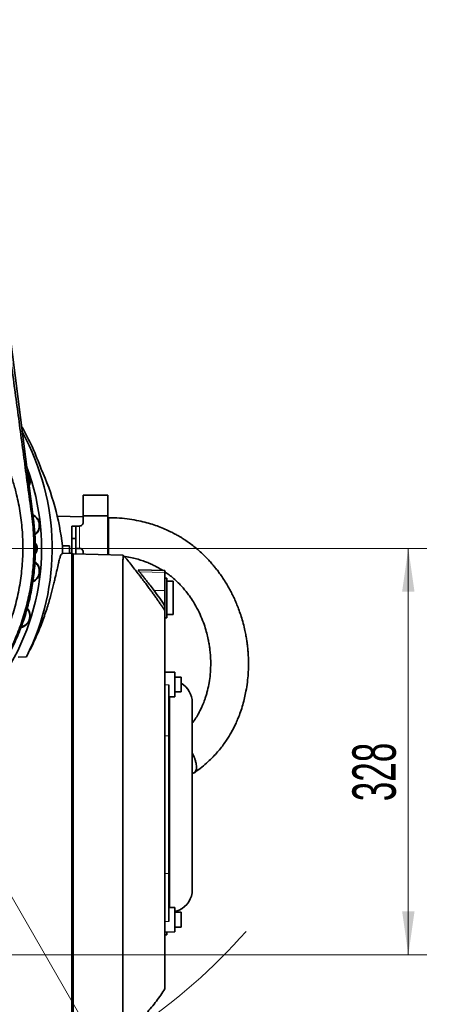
# Model space of a CAD drawing. Header units: millimetres. Extents: x 0 to 11920, y 0 to 8400.
# Tile 7 of 121: x 2346 to 3006, y 1064 to 2653. Entities that reach past the tile are written whole.
import ezdxf

# ---------------------------------------------------------------- set-up
doc = ezdxf.new("R2010")
doc.units = ezdxf.units.MM
doc.header["$LTSCALE"] = 20
doc.styles.add('SLDTEXTSTYLE0', font='TXT', dxfattribs={"width": 0.605})
doc.dimstyles.new('SLDDIMSTYLE12', dxfattribs={"dimtxt": 70, "dimasz": 70, "dimexe": 0, "dimexo": 0.0625, "dimgap": 17.5, "dimtad": 0, "dimtih": 1, "dimtoh": 1, "dimdec": 1, "dimlfac": 0.5, "dimrnd": 1e-09, "dimzin": 12, "dimdsep": 46, "dimtxsty": 'SLDTEXTSTYLE0', "dimsah": 1, "dimcen": 0, "dimadec": 0, "dimazin": 3, "dimtfac": 1, "dimtofl": 0, "dimtmove": 0, "dimatfit": 3, "dimfxl": 1, "dimfrac": 2, "dimtolj": 1, "dimtzin": 12, "dimarcsym": 0})
doc.dimstyles.new('SLDDIMSTYLE13', dxfattribs={"dimtxt": 70, "dimasz": 70, "dimexe": 0, "dimexo": 0.0625, "dimgap": 17.5, "dimtad": 1, "dimdec": 1, "dimlfac": 0.5, "dimrnd": 1e-09, "dimzin": 12, "dimdsep": 46, "dimtxsty": 'SLDTEXTSTYLE0', "dimsah": 1, "dimcen": 0.09, "dimadec": 0, "dimazin": 3, "dimtfac": 1, "dimtofl": 0, "dimtmove": 0, "dimatfit": 3, "dimfxl": 1, "dimfrac": 2, "dimtolj": 1, "dimtzin": 12, "dimarcsym": 0})

# ---------------------------------------------------------------- blocks, each defined once
blk = doc.blocks.new('_D_52')
at = {"color": 7, "linetype": 'Continuous', "lineweight": 0}
for p, q in [((2008, 1799.7), (2476, 989.1)), ((2476, 989.1), (2627.6, 726.6)), ((2627.6, 726.6), (3646.4, 726.6))]:
    blk.add_line(p, q, dxfattribs=at)
at = {"color": 7, "linetype": 'Continuous', "lineweight": 18}
blk.add_solid([(2476, 989.1), (2502.3, 923.5), (2519.7, 933.5)], dxfattribs=at)
at = {"color": 7, "linetype": 'Continuous', "lineweight": 18, "char_height": 70, "attachment_point": 1, "style": 'SLDTEXTSTYLE0'}
for s, insert in [('R468', (3023.7, 1031.7)), ('Smallest circumscribed', (2657.6, 924.3)), ('radius axis 3', (2882, 816.8))]:
    blk.add_mtext(s, dxfattribs=dict(at, insert=insert))
blk = doc.blocks.new('_D_53')
at = {"color": 7, "linetype": 'Continuous', "lineweight": 0}
for p, q in [((2012, 1799.7), (3002.4, 1799.7)), ((2972.4, 1799.7), (2972.4, 1143.7)), ((1812, 1143.7), (3002.4, 1143.7))]:
    blk.add_line(p, q, dxfattribs=at)
at = {"color": 7, "linetype": 'Continuous', "lineweight": 18}
for points in [[(2972.4, 1799.7), (2962.4, 1729.7), (2982.4, 1729.7)], [(2972.4, 1143.7), (2982.4, 1213.7), (2962.4, 1213.7)]]:
    blk.add_solid(points, dxfattribs=at)
at = {"color": 7, "linetype": 'Continuous', "lineweight": 18, "insert": (2882.2, 1391.5), "char_height": 70, "attachment_point": 1, "rotation": 90, "style": 'SLDTEXTSTYLE0'}
blk.add_mtext('328', dxfattribs=at)

msp = doc.modelspace()

# ---------------------------------------------------------------- linework, layer by layer
at = {"color": 7, "linetype": 'Continuous', "lineweight": 35}
for p, q in [((2265.144315, 2651.972711), (2368.075278, 1845.718979)), ((2488.000777, 1885.74481), (2448.000755, 1885.74481)), ((2448.000755, 1852.413296), (2448.000755, 1885.74481)), ((2488.000777, 1852.413296), (2488.000777, 1885.74481)), ((2448.001709, 1850.533962), (2406.150904, 1851.485609)), ((2448.000755, 1852.413296), (2448.000755, 1841.74478)), ((2488.000777, 1852.413296), (2448.000755, 1852.413296)), ((2488.000777, 1839.744806), (2488.000777, 1852.413296)), ((2488.685038, 1849.209904), (2488.002327, 1849.236726)), ((2488.680866, 1844.522833), (2488.680866, 1849.184632)), ((2488.680866, 1789.31272), (2488.680866, 1844.522833)), ((2436.000791, 1835.744738), (2430.000808, 1835.744738)), ((2430.000808, 1815.744757), (2430.000808, 1835.744738)), ((2436.000791, 1815.744757), (2436.000791, 1835.744738)), ((2442.000773, 1835.744738), (2436.000791, 1835.744738)), ((2488.000777, 1795.744776), (2488.000777, 1839.744806)), ((2436.000791, 1815.744757), (2430.000808, 1815.744757)), ((2430.000808, 1790.674924), (2430.000808, 1815.744757)), ((2436.000791, 1790.69221), (2436.000791, 1815.744757)), ((2414.696183, 1803.749442), (2425.99782, 1803.749442)), ((2425.99782, 1803.749442), (2425.99782, 1791.935205)), ((2436.000791, 1799.744725), (2442.000773, 1799.744725)), ((2414.634969, 1791.637659), (2425.99782, 1791.935205)), ((2425.99782, 1791.935205), (2429.997768, 1792.039871)), ((2429.997768, 1007.458925), (2429.997768, 1792.039871)), ((2431.997802, 1790.796995), (2429.997768, 1790.674686)), ((2512.344923, 1788.69307), (2431.997802, 1790.796995)), ((2431.997802, 1008.701801), (2431.997802, 1790.796995)), ((2448.000755, 1790.377974), (2448.000755, 1793.744802)), ((2488.000777, 1795.744776), (2488.000777, 1789.330601)), ((2579.997745, 1763.749361), (2536.714342, 1764.882802)), ((2579.997745, 1763.749361), (2579.997745, 1760.953903)), ((2579.997745, 1760.953903), (2579.997745, 1731.658816)), ((2582.997766, 1751.670837), (2579.997745, 1751.749396)), ((2582.997766, 1687.827944), (2582.997766, 1751.670837)), ((2592.997756, 1746.749401), (2582.997766, 1746.749401)), ((2592.997756, 1692.749381), (2592.997756, 1746.749401)), ((2579.997745, 1731.658816), (2579.997745, 1706.156492)), ((2579.997745, 1687.749385), (2582.997766, 1687.827944)), ((2582.997766, 1692.749381), (2592.997756, 1692.749381)), ((2343.448963, 1624.154925), (2356.530633, 1624.749779)), ((2595.997777, 1599.683642), (2579.997745, 1599.96283)), ((2595.997777, 1599.683642), (2595.997777, 1588.297247)), ((2605.997767, 1591.962814), (2595.997777, 1591.962814)), ((2605.997767, 1591.962814), (2605.997767, 1567.962884)), ((2585.997787, 1579.684734), (2585.997787, 1497.079133)), ((2595.997777, 1588.297247), (2595.997777, 1560.242176)), ((2585.997787, 1560.067653), (2595.997777, 1560.242176)), ((2595.997777, 1567.962884), (2605.997767, 1567.962884)), ((2585.997787, 1497.079133), (2585.997787, 1274.778127)), ((2585.997787, 1274.778127), (2585.997787, 1197.181224)), ((2595.997777, 1220.082521), (2585.997787, 1220.257043)), ((2595.997777, 1220.082521), (2595.997777, 1208.696126)), ((2605.997767, 1212.361812), (2595.997777, 1212.361812)), ((2595.997777, 1208.696126), (2595.997777, 1180.640935)), ((2605.997767, 1212.361812), (2605.997767, 1188.361644)), ((2579.997745, 1180.361747), (2595.997777, 1180.640935)), ((2582.997766, 1175.82798), (2582.997766, 1180.413961)), ((2595.997777, 1188.361644), (2605.997767, 1188.361644)), ((2579.997745, 1175.749301), (2582.997766, 1175.82798))]:
    msp.add_line(p, q, dxfattribs=at)
at = {"color": 8, "linetype": 'Continuous', "lineweight": 18}
for p, q in [((2365.24966, 1851.959466), (2368.075278, 1845.718979)), ((2442.000773, 1799.744725), (2442.000773, 1835.744738)), ((2579.997745, 1760.953903), (2538.771596, 1761.986255)), ((2579.997745, 1731.658816), (2562.314, 1731.77874)), ((2585.997787, 1579.684734), (2579.997745, 1579.683303)), ((2587.997761, 1560.102462), (2587.997761, 1478.801012)), ((2585.997787, 1497.079133), (2579.997745, 1497.131705)), ((2587.997761, 1478.801012), (2587.997761, 1220.221996)), ((2585.997787, 1274.778127), (2579.997745, 1274.710655)), ((2585.997787, 1197.181224), (2579.997745, 1197.164297))]:
    msp.add_line(p, q, dxfattribs=at)
at = {"color": 7, "linetype": 'Continuous', "lineweight": 35, "flags": 128}
msp.add_lwpolyline([(2595.997777, 1213.597774), (2598.140206, 1214.155912), (2602.952685, 1215.950727), (2607.460823, 1218.412399), (2611.572828, 1221.490621), (2615.204778, 1225.122451), (2618.282881, 1229.234456), (2620.744553, 1233.742713), (2622.539487, 1238.555192), (2623.631325, 1243.574142), (2623.997774, 1248.697519), (2623.997774, 1249.049663), (2623.997774, 1250.104427), (2623.997774, 1251.857042), (2623.997774, 1254.298925), (2623.997774, 1257.419109), (2623.997774, 1261.202812), (2623.997774, 1265.632629), (2623.997774, 1270.687818), (2623.997774, 1276.344537), (2623.997774, 1282.576799), (2623.997774, 1289.355277), (2623.997774, 1296.648502), (2623.997774, 1304.422378), (2623.997774, 1312.640666), (2623.997774, 1321.26522), (2623.997774, 1330.255746), (2623.997774, 1339.570283), (2623.997774, 1349.165201), (2623.997774, 1358.996152), (2623.997774, 1369.016885), (2623.997774, 1379.181146), (2623.997774, 1389.441251), (2623.997774, 1399.749398), (2623.997774, 1410.057544), (2623.997774, 1420.317649), (2623.997774, 1430.481791), (2623.997774, 1440.502762), (2623.997774, 1450.333595), (2623.997774, 1459.928631), (2623.997774, 1469.243049), (2623.997774, 1478.233575), (2623.997774, 1486.85801), (2623.997774, 1495.076417), (2623.997774, 1502.850294), (2623.997774, 1510.143518), (2623.997774, 1516.922116), (2623.997774, 1523.154258), (2623.997774, 1528.811097), (2623.997774, 1533.866167), (2623.997774, 1538.295865), (2623.997774, 1542.079687), (2623.997774, 1545.199871), (2623.997774, 1547.641873), (2623.997774, 1549.394369), (2623.997774, 1550.449132), (2623.997774, 1550.801277)], dxfattribs=at)
at = {"color": 7, "linetype": 'Continuous', "lineweight": 35}
for centre, radius, start, end in [((2007.995541, 1799.748718), 393.566056, 18.979693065, 30.004505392), ((2007.997624, 1799.74941), 390.000166, 333.338614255, 28.720296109), ((2007.997749, 1799.749424), 373.000021, 260.297566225, 20.572484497), ((2003.854058, 1756.147093), 413.590662, 6.609122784, 24.513557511), ((2343.720449, 1908.832415), 19.000271, 335.578730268, 38.971965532), ((2343.720799, 1908.832417), 18.269943, 339.506259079, 35.044343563), ((2359.064009, 1836.647988), 19.000007, 307.039644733, 65.207834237), ((2359.063987, 1836.647988), 18.27004, 308.708319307, 63.761908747), ((2442.000775, 1841.744718), 5.99998, 269.9999804, 0.000588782), ((2360.997856, 1799.749388), 12.999918, 318.53464983, 359.999938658), ((2360.997575, 1799.749413), 13.000199, 359.999828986, 40.495886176), ((2008.025995, 1799.748741), 406.689866, 358.857208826, 0.563640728), ((2442.000979, 1793.744948), 5.999777, 359.99860627, 90.001962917), ((2359.063986, 1762.850876), 19.000029, 294.772611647, 53.987668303), ((2359.063958, 1762.850867), 18.270032, 296.215285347, 51.976005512), ((2343.720641, 1690.666431), 19.000073, 282.15170447, 42.265261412), ((2343.720693, 1690.66642), 18.270057, 283.633696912, 40.362239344), ((2587.997614, 1550.801191), 36.00016, 0.000136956, 59.999865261)]:
    msp.add_arc(centre, radius, start, end, dxfattribs=at)
at = {"color": 7, "linetype": 'Continuous', "lineweight": 18}
msp.add_arc((2007.997792, 1799.749414), 936, 289.550815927, 318.662330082, dxfattribs=at)
at = {"color": 7, "linetype": 'Continuous', "lineweight": 35}
for points, knots in [([(2259.491231, 2653.123497), (2265.633263, 2605.404083), (2273.682869, 2542.864103), (2283.607955, 2465.494308), (2289.302918, 2421.007428), (2295.023985, 2376.48983), (2300.795648, 2331.925981), (2306.672643, 2287.133181), (2312.661402, 2242.144062), (2318.722277, 2196.986628), (2324.812814, 2151.861121), (2330.91246, 2106.750591), (2336.865598, 2062.683932), (2342.643857, 2019.635547), (2348.262657, 1977.616439), (2353.889535, 1935.624704), (2359.532081, 1893.739256), (2363.346518, 1865.8662), (2365.24966, 1851.959466)], [0, 0, 0, 0, 0.1786116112, 0.2340843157, 0.2895758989, 0.3451093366, 0.4007074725, 0.4563933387, 0.5128200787, 0.5691951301, 0.6255358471, 0.681859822, 0.7381843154, 0.7906118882, 0.8431028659, 0.8955615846, 0.9478924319, 1, 1, 1, 1]), ([(2160.698798, 2244.797825), (2165.380103, 2235.848972), (2174.743625, 2217.949522), (2194.248784, 2182.56658), (2227.619858, 2120.228523), (2263.009352, 2055.445096), (2294.983275, 1996.77064), (2310.646048, 1967.637163), (2321.916758, 1943.632825), (2329.249946, 1924.984623), (2335.559212, 1905.884846), (2341.75151, 1883.089475), (2346.981304, 1856.459353), (2350.419373, 1825.786802), (2351.192081, 1794.540227), (2349.279091, 1763.384725), (2344.723121, 1732.694793), (2338.793987, 1707.643687), (2332.70039, 1687.763672), (2327.398565, 1672.846496), (2321.417645, 1658.129916), (2312.799033, 1639.378294), (2300.628674, 1616.875767), (2283.841153, 1591.393501), (2267.860765, 1571.224142), (2253.925201, 1555.89972), (2239.751182, 1541.671292), (2221.236188, 1525.340545), (2197.690459, 1507.941687), (2172.373978, 1492.428969), (2146.323348, 1479.500879), (2119.678939, 1469.032122), (2092.874656, 1461.025534), (2065.149327, 1455.233196), (2037.414383, 1451.906913), (2009.723416, 1450.862475), (1982.508316, 1452.310293), (1963.34842, 1454.294318), (1953.516342, 1456.441787), (1952.602264, 1456.641435)], [0, 0, 0, 0, 0.0278348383, 0.055675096, 0.1113537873, 0.2227204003, 0.25912733, 0.2955363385, 0.3138615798, 0.3321814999, 0.3507292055, 0.3692762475, 0.3972554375, 0.4254365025, 0.4542468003, 0.4832938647, 0.5113601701, 0.5396619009, 0.554152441, 0.5686541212, 0.5832814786, 0.5979207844, 0.6255189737, 0.6536992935, 0.6819236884, 0.6963420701, 0.7107713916, 0.7372612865, 0.7642997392, 0.7913631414, 0.818992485, 0.8443453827, 0.8701763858, 0.8960040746, 0.9223147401, 0.9470813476, 0.9722645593, 0.9974214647, 1, 1, 1, 1]), ([(2368.074145, 1845.71886), (2368.906999, 1838.08059), (2370.572705, 1822.804059), (2371.278697, 1797.92692), (2370.255237, 1771.240193), (2366.895455, 1742.905185), (2361.331293, 1714.921712), (2353.584665, 1687.461223), (2343.734568, 1660.758392), (2331.858989, 1634.96586), (2318.01699, 1610.262856), (2302.410388, 1586.60928), (2290.512786, 1571.959229), (2284.563985, 1564.634203)], [0, 0, 0, 0, 0.0763570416, 0.1527139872, 0.2471630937, 0.3416121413, 0.4360613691, 0.5305103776, 0.6249594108, 0.7187194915, 0.8124797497, 0.906239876, 1, 1, 1, 1]), ([(2365.24966, 1851.959466), (2365.987502, 1845.906632), (2367.467406, 1833.766354), (2368.51591, 1815.429988), (2368.798384, 1793.786315), (2367.567751, 1768.899088), (2364.03654, 1740.493589), (2358.253831, 1711.99244), (2350.06872, 1683.350058), (2339.528994, 1655.212006), (2328.263205, 1631.21715), (2317.271212, 1611.363257), (2307.255082, 1595.256271), (2296.40266, 1579.614627), (2288.509503, 1569.626142), (2284.564462, 1564.633846)], [0, 0, 0, 0, 0.0595981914, 0.1195371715, 0.1794369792, 0.271153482, 0.3628820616, 0.4590209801, 0.5551664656, 0.653802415, 0.7524501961, 0.8140077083, 0.8755668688, 0.9378076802, 1, 1, 1, 1]), ([(2627.532091, 1437.860727), (2630.614981, 1439.999772), (2637.373722, 1444.689284), (2646.751719, 1452.601573), (2655.548631, 1460.928013), (2662.942179, 1468.85614), (2669.525387, 1476.713089), (2675.239907, 1484.306811), (2680.224703, 1491.650762), (2684.350337, 1498.30593), (2688.037824, 1504.781584), (2691.409457, 1511.230728), (2694.773353, 1518.263137), (2698.273977, 1526.363225), (2701.990185, 1536.162558), (2705.472237, 1547.025584), (2708.396657, 1558.152993), (2710.979085, 1570.394643), (2712.979224, 1583.434421), (2714.228105, 1596.933705), (2714.705109, 1608.850554), (2714.655152, 1619.142359), (2714.326966, 1626.830243), (2713.953659, 1632.319438), (2713.610861, 1636.421296), (2713.152434, 1641.012795), (2712.482247, 1646.604482), (2711.513807, 1653.30424), (2710.158629, 1661.097059), (2708.170894, 1670.640909), (2705.508023, 1681.196855), (2702.234624, 1692.0301), (2698.821712, 1701.796272), (2695.378538, 1710.535492), (2691.822429, 1718.691231), (2688.131976, 1726.401429), (2684.087428, 1734.13526), (2679.630716, 1741.955911), (2674.689004, 1749.884361), (2669.566975, 1757.403258), (2664.658035, 1764.052407), (2660.111935, 1769.792396), (2655.524563, 1775.236607), (2650.356604, 1780.988482), (2644.071309, 1787.473116), (2636.759579, 1794.374496), (2628.941809, 1801.062666), (2621.263805, 1807.018641), (2614.167977, 1812.042728), (2608.223194, 1815.913078), (2602.890646, 1819.160276), (2597.442495, 1822.2831), (2590.562742, 1825.926162), (2582.032499, 1830.005262), (2572.42157, 1834.041212), (2561.823707, 1837.871955), (2550.330483, 1841.359315), (2537.263985, 1844.50878), (2522.510247, 1847.053366), (2506.125047, 1848.842075), (2494.641727, 1849.084919), (2488.680866, 1849.210977)], [0, 0, 0, 0, 0.0197985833, 0.0434052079, 0.0646753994, 0.0837113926, 0.1005920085, 0.11876267, 0.1338518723, 0.1474299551, 0.1600846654, 0.1731796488, 0.1858353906, 0.2012262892, 0.2197453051, 0.2411346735, 0.2614103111, 0.2804502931, 0.307153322, 0.3309959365, 0.3519755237, 0.3700830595, 0.385307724, 0.3925852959, 0.3991241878, 0.4070344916, 0.4169412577, 0.4288493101, 0.4427632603, 0.4586870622, 0.4802983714, 0.50020602, 0.518405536, 0.534892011, 0.5497765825, 0.565361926, 0.5800028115, 0.5958370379, 0.612865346, 0.6293036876, 0.6438474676, 0.656483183, 0.6679481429, 0.6814219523, 0.6972919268, 0.715604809, 0.73447454, 0.7515769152, 0.7668804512, 0.7803557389, 0.7890127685, 0.7998343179, 0.8134987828, 0.8300960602, 0.8497290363, 0.8684969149, 0.8895567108, 0.9130974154, 0.9393959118, 0.9685411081, 1, 1, 1, 1]), ([(2414.634969, 1791.637659), (2414.107747, 1791.334714), (2412.592194, 1790.463869), (2411.41192, 1786.96388), (2409.732334, 1782.05964), (2407.939384, 1774.540846), (2405.685168, 1764.571761), (2403.453589, 1754.455556), (2401.284062, 1745.109571), (2399.345655, 1737.116084), (2397.144784, 1728.529904), (2394.608629, 1719.244316), (2391.690496, 1709.286224), (2388.326564, 1698.647415), (2384.499252, 1687.465663), (2380.14508, 1675.74131), (2375.222131, 1663.535803), (2369.659819, 1650.880066), (2363.467407, 1637.850718), (2358.871123, 1629.170079), (2356.530633, 1624.749779)], [0, 0, 0, 0, 0.0100361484, 0.0288498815, 0.0585346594, 0.0994242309, 0.158330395, 0.2314885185, 0.2741477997, 0.3203064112, 0.3703202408, 0.4237641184, 0.4827796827, 0.5454694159, 0.612094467, 0.6822568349, 0.7565588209, 0.8342153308, 0.9155802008, 1, 1, 1, 1]), ([(2512.346592, 1010.890483), (2512.344442, 1010.880401), (2512.295625, 1010.651463), (2512.352721, 1012.137004), (2512.253761, 1013.442835), (2512.306417, 1018.701569), (2512.249029, 1023.881775), (2512.239644, 1029.785073), (2512.226176, 1035.19446), (2512.21549, 1041.312279), (2512.197591, 1050.588515), (2512.174764, 1063.612889), (2512.161793, 1077.61758), (2512.148227, 1090.081705), (2512.136447, 1100.400283), (2512.126216, 1111.292203), (2512.115178, 1126.59478), (2512.104274, 1146.739722), (2512.087897, 1167.608339), (2512.079942, 1185.305833), (2512.075374, 1199.348926), (2512.070086, 1213.793277), (2512.061098, 1233.394383), (2512.051626, 1258.390743), (2512.04992, 1283.771197), (2512.044401, 1304.707845), (2512.040013, 1320.892969), (2512.037818, 1337.261994), (2512.037414, 1358.951807), (2512.037361, 1385.980765), (2512.033687, 1413.010199), (2512.036126, 1434.824427), (2512.039294, 1451.325972), (2512.04089, 1467.773278), (2512.041466, 1489.106377), (2512.045787, 1515.12142), (2512.055914, 1540.75392), (2512.059811, 1560.987512), (2512.063414, 1575.945933), (2512.069268, 1590.618133), (2512.079326, 1609.18939), (2512.089805, 1631.25662), (2512.099492, 1652.600886), (2512.112718, 1668.971499), (2512.123051, 1680.699467), (2512.131365, 1691.941538), (2512.141373, 1705.657133), (2512.15874, 1721.289315), (2512.179569, 1735.940249), (2512.19306, 1746.602843), (2512.204156, 1753.779507), (2512.217568, 1760.322068), (2512.236356, 1767.64526), (2512.252946, 1775.028622), (2512.276787, 1781.459844), (2512.297411, 1785.037977), (2512.316406, 1787.148083), (2512.319465, 1787.719953), (2512.338208, 1788.826197), (2512.343949, 1788.676687), (2512.344267, 1788.668394)], [0, 0, 0, 0, 0.000037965, 0.000862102, 0.0026058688, 0.0085575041, 0.0179562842, 0.0240571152, 0.0310216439, 0.0388989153, 0.0476254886, 0.0668066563, 0.0891232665, 0.1016381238, 0.1148756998, 0.1289181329, 0.1436440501, 0.1738918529, 0.206609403, 0.2241262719, 0.2421442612, 0.2607681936, 0.2798325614, 0.3177381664, 0.3571695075, 0.3777151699, 0.3984827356, 0.4195892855, 0.4408441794, 0.482131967, 0.52382954, 0.545086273, 0.5662610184, 0.5874696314, 0.6085171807, 0.6485345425, 0.6877996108, 0.7073718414, 0.7265676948, 0.7454884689, 0.7639568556, 0.7981898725, 0.8305932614, 0.8462734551, 0.8613250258, 0.8758235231, 0.8896297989, 0.9142207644, 0.9361110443, 0.9461322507, 0.9553433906, 0.9637858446, 0.971373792, 0.9835492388, 0.992457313, 0.9956890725, 0.9980209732, 0.9994553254, 0.9999697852, 1, 1, 1, 1]), ([(2579.997745, 1699.123501), (2579.07306, 1700.500901), (2577.174705, 1703.32867), (2574.221345, 1707.660056), (2571.091254, 1712.19629), (2567.775925, 1716.937806), (2564.269456, 1721.886908), (2560.565665, 1727.046059), (2556.657782, 1732.417616), (2552.330034, 1738.289273), (2547.549871, 1744.685583), (2542.284486, 1751.633335), (2536.715388, 1758.880857), (2530.839284, 1766.444882), (2524.653747, 1774.272412), (2518.724115, 1781.870607), (2514.354237, 1786.393931), (2512.381043, 1788.436412)], [0, 0, 0, 0, 0.0443946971, 0.0911412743, 0.1402868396, 0.1918777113, 0.2459635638, 0.3025958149, 0.361828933, 0.4237207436, 0.4977882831, 0.5755106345, 0.6569993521, 0.7423816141, 0.8318024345, 0.9240513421, 1, 1, 1, 1]), ([(2513.951805, 1786.758065), (2514.565649, 1786.692777), (2518.938571, 1786.22768), (2526.507498, 1784.691843), (2536.218317, 1782.284737), (2544.595166, 1779.601841), (2552.190708, 1776.736208), (2558.943787, 1773.785663), (2564.776366, 1770.896511), (2569.289233, 1768.443883), (2572.889079, 1766.325691), (2575.291297, 1764.878941), (2576.568402, 1764.017773), (2576.843944, 1763.831973)], [0, 0, 0, 0, 0.0274375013, 0.1954599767, 0.3425337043, 0.4721349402, 0.5861537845, 0.7032835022, 0.7995540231, 0.8754074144, 0.9315341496, 0.9852281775, 1, 1, 1, 1]), ([(2536.7116, 1764.776229), (2536.750741, 1764.707438), (2537.089435, 1764.112181), (2537.849711, 1763.230111), (2538.490767, 1762.365164), (2538.771596, 1761.986255)], [0, 0, 0, 0, 0.0684027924, 0.5918928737, 1, 1, 1, 1]), ([(2538.771596, 1761.986255), (2539.402568, 1761.167672), (2540.906375, 1759.216729), (2543.458524, 1755.988103), (2546.544716, 1752.0808), (2550.724829, 1746.778192), (2556.057093, 1739.966098), (2560.157895, 1734.600071), (2562.314, 1731.77874)], [0, 0, 0, 0, 0.08095853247, 0.19294972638, 0.32237112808, 0.47098378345, 0.72185575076, 1, 1, 1, 1]), ([(2579.997745, 1761.722207), (2580.617341, 1761.311931), (2583.527713, 1759.384778), (2588.82126, 1755.353954), (2595.985803, 1749.364545), (2602.903633, 1742.735473), (2608.920016, 1736.240341), (2614.368347, 1729.732315), (2620.007733, 1722.270255), (2626.665339, 1712.232026), (2633.44834, 1700.075237), (2639.43107, 1686.913334), (2643.97967, 1674.536821), (2647.302625, 1663.305374), (2649.54617, 1653.779534), (2651.071175, 1645.669776), (2652.179962, 1638.289807), (2653.074913, 1630.229655), (2653.685752, 1620.924079), (2653.840492, 1609.497084), (2653.16328, 1596.650643), (2651.401269, 1583.134144), (2649.127368, 1572.262007), (2646.887721, 1564.021261), (2645.104424, 1558.349939), (2643.363721, 1553.426082), (2641.500455, 1548.639419), (2639.226362, 1543.338512), (2636.190956, 1537.009119), (2632.168672, 1529.722919), (2628.090479, 1523.120255), (2625.071357, 1519.175871), (2623.997774, 1517.77327)], [0, 0, 0, 0, 0.0081338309, 0.0382063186, 0.0727558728, 0.1103198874, 0.142993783, 0.1696234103, 0.2031979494, 0.2453261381, 0.3013787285, 0.3553888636, 0.4034206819, 0.4456000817, 0.4835250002, 0.5104947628, 0.5359079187, 0.5651982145, 0.5992409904, 0.63794842, 0.6902328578, 0.7399098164, 0.7870153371, 0.811690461, 0.833365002, 0.8520765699, 0.8688476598, 0.8895825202, 0.9152040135, 0.9456460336, 0.9806720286, 1, 1, 1, 1]), ([(2562.314, 1731.77874), (2565.410632, 1727.61295), (2571.605381, 1719.27937), (2577.199843, 1710.531484), (2579.997745, 1706.156492)], [0, 0, 0, 0, 0.49988008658, 1, 1, 1, 1]), ([(2579.997745, 1088.888168), (2579.997745, 1088.841104), (2579.997745, 1088.140515), (2579.997745, 1092.548049), (2579.997745, 1094.714066), (2579.997745, 1101.766546), (2579.997745, 1109.646369), (2579.997745, 1120.224867), (2579.997745, 1132.548635), (2579.997745, 1146.745546), (2579.997745, 1162.697857), (2579.997745, 1180.5412), (2579.997745, 1199.883981), (2579.997745, 1220.506781), (2579.997745, 1242.363363), (2579.997745, 1265.604101), (2579.997745, 1289.738654), (2579.997745, 1314.485709), (2579.997745, 1339.785575), (2579.997745, 1365.814487), (2579.997745, 1392.018675), (2579.997745, 1418.088356), (2579.997745, 1443.956772), (2579.997745, 1469.815373), (2579.997745, 1495.129704), (2579.997745, 1519.597053), (2579.997745, 1543.151736), (2579.997745, 1565.959056), (2579.997745, 1587.539871), (2579.997745, 1607.632597), (2579.997745, 1626.179973), (2579.997745, 1643.328984), (2579.997745, 1658.730387), (2579.997745, 1672.19305), (2579.997745, 1683.672825), (2579.997745, 1693.256378), (2579.997745, 1700.551549), (2579.997745, 1704.61905), (2579.997745, 1706.156492)], [0, 0, 0, 0, 0.00021311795, 0.00317244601, 0.00982388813, 0.01969680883, 0.03299119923, 0.04995531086, 0.07037988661, 0.09310899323, 0.11884453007, 0.1479026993, 0.17978468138, 0.2128152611, 0.24808859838, 0.28596529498, 0.32571990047, 0.36533551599, 0.40618775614, 0.44862795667, 0.49178530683, 0.53348905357, 0.57527580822, 0.61745540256, 0.65911146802, 0.69825413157, 0.73631904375, 0.77354132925, 0.80905326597, 0.84115975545, 0.87115282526, 0.89915737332, 0.92447053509, 0.94597363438, 0.96455968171, 0.98023987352, 0.99253102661, 1, 1, 1, 1]), ([(2628.706064, 1458.292603), (2628.187886, 1459.826365), (2627.116309, 1462.998142), (2625.500185, 1466.759889), (2624.343705, 1468.938876), (2623.997774, 1469.590663)], [0, 0, 0, 0, 0.39623279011, 0.81939864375, 1, 1, 1, 1]), ([(2623.997774, 1436.918616), (2624.016201, 1436.91442), (2624.76542, 1436.743828), (2626.272393, 1437.012498), (2628.219779, 1438.06022), (2629.610673, 1439.957273), (2630.473101, 1442.481122), (2630.835324, 1445.550169), (2630.706264, 1449.14438), (2630.066615, 1453.472552), (2629.200117, 1456.542313), (2628.706064, 1458.292603)], [0, 0, 0, 0, 0.002234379, 0.090845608, 0.1709475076, 0.260001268, 0.3607942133, 0.4839578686, 0.6231758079, 0.7851455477, 1, 1, 1, 1]), ([(2512.367692, 1010.870456), (2518.897848, 1017.031284), (2531.948866, 1029.344171), (2549.899746, 1048.748358), (2566.204448, 1068.35212), (2575.486071, 1082.009759), (2579.997745, 1088.648557)], [0, 0, 0, 0, 0.2605889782, 0.5208070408, 0.7670706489, 1, 1, 1, 1])]:
    msp.add_open_spline(points, degree=3, knots=knots, dxfattribs=at)

# ---------------------------------------------------------------- dimensions: what is measured, and where the dimension line sits
at = {"color": 7, "linetype": 'Continuous', "lineweight": 18}
dim = msp.add_linear_dim(base=(2972.405703, 1143.749414), p1=(2007.997792, 1799.749414), p2=(1807.997792, 1143.749414), angle=90, dimstyle='SLDDIMSTYLE13', dxfattribs=at)
dim.commit()
dim.dimension.update_dxf_attribs({"geometry": '_D_53', "text_midpoint": (2972.405703, 1471.749414), "dimtype": 160})
dim = msp.add_radius_dim(center=(2007.997792, 1799.749414), mpoint=(2475.997792, 989.149637), text='<> \\PSmallest circumscribed\\Pradius axis 3', dimstyle='SLDDIMSTYLE12', dxfattribs=at)
dim.commit()
dim.dimension.update_dxf_attribs({"geometry": '_D_52', "text_midpoint": (3152.006319, 887.742774), "dimtype": 164})

doc.saveas('drawing.dxf')
